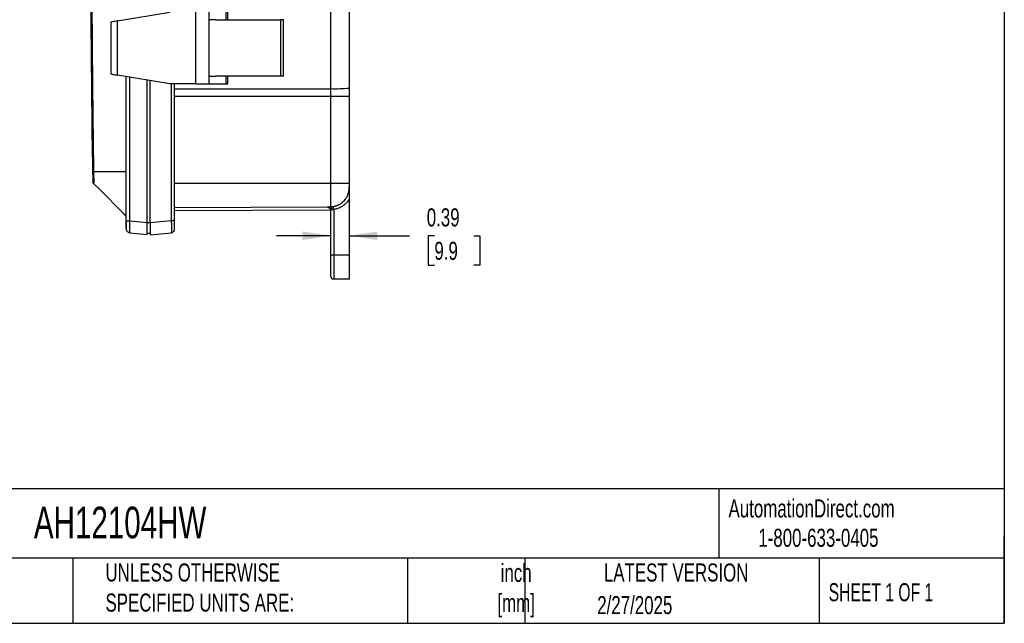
# Model space of a CAD drawing. Header units: inches. Extents: x 1.1 to 48.4, y 1.1 to 37.1.
# Tile 18 of 22: x 27.9 to 48.4, y 1.1 to 13.7. Entities that reach past the tile are written whole.
import ezdxf

# ---------------------------------------------------------------- set-up
doc = ezdxf.new("R2010")
doc.units = ezdxf.units.IN
doc.header["$LTSCALE"] = 4.5
doc.header["$MEASUREMENT"] = 0
doc.layers.add('DIMENSIONS', color=140, linetype='Continuous', lineweight=25)
doc.layers.add('TEXT', color=140, linetype='Continuous', lineweight=25)
doc.styles.add('SLDTEXTSTYLE0', font='TXT', dxfattribs={"width": 0.7})
doc.styles.add('SLDTEXTSTYLE1', font='TXT', dxfattribs={"width": 0.65})
doc.dimstyles.new('SLDDIMSTYLE1', dxfattribs={"dimtxt": 0.382324, "dimasz": 0.585, "dimexe": 0, "dimexo": 0.0625, "dimgap": 0.095581, "dimtad": 0, "dimtih": 1, "dimtoh": 1, "dimrnd": 1e-09, "dimdsep": 46, "dimtxsty": 'SLDTEXTSTYLE0', "dimsah": 1, "dimcen": 0.09, "dimadec": 0, "dimazin": 2, "dimtfac": 1, "dimtmove": 0, "dimatfit": 0, "dimfxl": 0, "dimfrac": 2, "dimtolj": 1, "dimtzin": 12, "dimarcsym": 0})

# ---------------------------------------------------------------- blocks, each defined once
blk = doc.blocks.new('_D_1')
at = {"layer": 'DIMENSIONS'}
for p, q in [((34.373, 9.936), (34.373, 9.738)), ((34.373, 9.176), (33.248, 9.176)), ((34.761, 9.176), (36.012, 9.176)), ((36.53, 9.176), (36.402, 9.176)), ((36.402, 9.176), (36.402, 8.568)), ((37.349, 9.176), (37.477, 9.176)), ((37.477, 9.176), (37.477, 8.568)), ((36.402, 8.568), (36.53, 8.568)), ((37.477, 8.568), (37.349, 8.568))]:
    blk.add_line(p, q, dxfattribs=at)
for points in [[(34.373, 9.176), (33.788, 9.266), (33.788, 9.086)], [(34.761, 9.176), (35.346, 9.086), (35.346, 9.266)]]:
    blk.add_solid(points, dxfattribs=at)
at = {"layer": 'DIMENSIONS', "char_height": 0.375, "attachment_point": 1, "style": 'SLDTEXTSTYLE0'}
for s, insert in [('0.39', (36.371, 9.745)), ('9.9', (36.53, 9.051))]:
    blk.add_mtext(s, dxfattribs=dict(at, insert=insert))

msp = doc.modelspace()

# ---------------------------------------------------------------- linework, layer by layer
for p, q in [((34.373, 19.569), (34.373, 12.231)), ((29.946, 13.639), (31.029, 13.82)), ((31.563, 13.82), (31.563, 12.332)), ((31.851, 13.66), (31.851, 13.82)), ((32.193, 13.82), (32.193, 13.66)), ((32.237, 13.66), (32.237, 13.82)), ((29.802, 13.612), (29.802, 12.539)), ((29.946, 12.512), (29.946, 13.639)), ((31.851, 12.492), (31.851, 13.66)), ((31.985, 13.66), (31.851, 13.66)), ((31.985, 13.66), (33.33, 13.66)), ((33.33, 13.66), (33.33, 12.492)), ((33.395, 12.492), (33.395, 13.66)), ((31.029, 12.332), (29.946, 12.512)), ((31.851, 12.332), (31.851, 12.492)), ((31.851, 12.492), (31.985, 12.492)), ((33.33, 12.492), (31.985, 12.492)), ((32.193, 12.492), (32.193, 12.332)), ((32.237, 12.332), (32.237, 12.492)), ((30.121, 9.483), (30.121, 12.483)), ((30.203, 9.483), (30.203, 12.469)), ((30.561, 9.452), (30.561, 12.41)), ((30.621, 9.447), (30.621, 12.4)), ((31.563, 12.332), (31.029, 12.332)), ((31.062, 12.332), (31.062, 9.485)), ((31.121, 12.332), (31.121, 9.485)), ((31.563, 12.332), (31.851, 12.332)), ((31.851, 12.332), (32.193, 12.332)), ((32.193, 12.332), (32.237, 12.332)), ((31.121, 12.231), (34.373, 12.231)), ((34.373, 12.231), (34.373, 12.068)), ((34.373, 12.068), (31.121, 12.068)), ((34.373, 12.068), (34.373, 10.26)), ((34.761, 12.068), (34.373, 12.068)), ((34.761, 12.068), (34.761, 10.26)), ((29.454, 10.511), (30.121, 10.511)), ((29.455, 10.254), (29.546, 10.163)), ((34.373, 10.26), (31.121, 10.26)), ((34.373, 10.26), (34.373, 9.779)), ((34.761, 10.26), (34.373, 10.26)), ((29.546, 10.163), (30.083, 9.626)), ((34.761, 9.939), (34.761, 8.775)), ((30.083, 9.626), (30.121, 9.588)), ((31.121, 9.762), (34.325, 9.776)), ((34.307, 9.772), (31.121, 9.758)), ((31.121, 9.7), (34.372, 9.714)), ((34.307, 9.776), (34.307, 9.772)), ((34.307, 9.768), (34.307, 9.772)), ((34.373, 9.711), (34.373, 8.775)), ((34.438, 9.72), (34.428, 9.784)), ((34.438, 9.72), (34.438, 8.775)), ((30.121, 9.483), (30.124, 9.483)), ((30.203, 9.483), (30.561, 9.452)), ((30.621, 9.447), (30.561, 9.447)), ((31.062, 9.485), (30.621, 9.447)), ((30.121, 9.324), (30.124, 9.308)), ((30.122, 9.328), (30.122, 9.321)), ((30.127, 9.324), (30.124, 9.323)), ((30.203, 9.234), (30.202, 9.239)), ((30.203, 9.234), (30.561, 9.203)), ((30.561, 9.228), (30.621, 9.23)), ((30.621, 9.198), (31.062, 9.236)), ((34.438, 8.775), (34.373, 8.775)), ((34.438, 8.775), (34.438, 8.275)), ((34.761, 8.775), (34.438, 8.775)), ((34.761, 8.775), (34.761, 8.275)), ((34.761, 8.275), (34.438, 8.275))]:
    msp.add_line(p, q)
for centre, radius, start, end in [((389.596, 15.9), 360.212, 179.10574, 180.89426), ((34.469, 15.214), 2.984, 268.1429, 275.6087), ((34.308, 9.711), 0.065, 360, 90.25), ((34.308, 9.707), 0.065, 0.0275, 90.2772), ((34.308, 9.703), 0.065, 22.987, 90.263), ((34.32, 9.715), 0.0612, 356.2441, 85.8283), ((34.308, 9.703), 0.0649, 0.0011, 22.9718), ((34.341, 9.722), 0.0649, 352.79, 60.7152), ((34.438, 8.34), 0.065, 180, 270)]:
    msp.add_arc(centre, radius, start, end)
for points, knots in [([(29.454, 10.511), (29.452, 10.611), (29.449, 10.806), (29.445, 11.091), (29.442, 11.36), (29.439, 11.614), (29.434, 12.025), (29.429, 12.554), (29.423, 13.228), (29.419, 13.879), (29.416, 14.441), (29.414, 14.89), (29.414, 15.17), (29.413, 15.395), (29.413, 15.535), (29.413, 15.648), (29.413, 15.718), (29.413, 15.774), (29.413, 15.809), (29.413, 15.837), (29.413, 15.858), (29.413, 15.876), (29.413, 15.89), (29.413, 15.9), (29.413, 15.911), (29.413, 15.925), (29.413, 15.942), (29.413, 15.963), (29.413, 15.992), (29.413, 16.027), (29.413, 16.083), (29.413, 16.153), (29.413, 16.265), (29.413, 16.406), (29.414, 16.63), (29.414, 16.911), (29.416, 17.36), (29.419, 17.921), (29.423, 18.573), (29.429, 19.247), (29.435, 19.831), (29.441, 20.363), (29.447, 20.812), (29.451, 21.126), (29.454, 21.29)], [0, 0, 0, 0, 0.027855, 0.054283, 0.079283, 0.102855, 0.125001, 0.193725, 0.250001, 0.3125, 0.375, 0.40625, 0.4375, 0.453125, 0.46875, 0.476563, 0.484375, 0.488281, 0.492188, 0.494141, 0.496094, 0.498047, 0.499023, 0.5, 0.500977, 0.501953, 0.503906, 0.505859, 0.507812, 0.511719, 0.515625, 0.523437, 0.53125, 0.546875, 0.5625, 0.59375, 0.625, 0.6875, 0.749999, 0.806274, 0.874999, 0.912701, 0.954368, 1, 1, 1, 1]), ([(29.946, 13.639), (29.928, 13.636), (29.909, 13.633), (29.873, 13.627), (29.856, 13.624), (29.829, 13.619), (29.818, 13.616), (29.804, 13.613), (29.802, 13.613), (29.802, 13.612)], [0, 0, 0, 0, 0.25, 0.25, 0.5, 0.5, 0.75, 0.75, 1, 1, 1, 1]), ([(33.395, 13.66), (33.395, 13.66), (33.394, 13.66), (33.393, 13.66), (33.392, 13.66), (33.387, 13.66), (33.382, 13.66), (33.37, 13.66), (33.363, 13.66), (33.351, 13.66), (33.347, 13.66), (33.341, 13.66), (33.339, 13.66), (33.334, 13.66), (33.332, 13.66), (33.33, 13.66)], [0, 0, 0, 0, 0.125, 0.125, 0.25, 0.25, 0.5, 0.5, 0.75, 0.75, 0.875, 0.875, 0.9375, 0.9375, 1, 1, 1, 1]), ([(29.802, 12.539), (29.802, 12.539), (29.804, 12.538), (29.818, 12.535), (29.829, 12.533), (29.856, 12.528), (29.873, 12.525), (29.909, 12.518), (29.928, 12.515), (29.946, 12.512)], [0, 0, 0, 0, 0.25, 0.25, 0.5, 0.5, 0.75, 0.75, 1, 1, 1, 1]), ([(33.395, 12.492), (33.395, 12.492), (33.394, 12.492), (33.393, 12.492), (33.392, 12.492), (33.387, 12.492), (33.382, 12.492), (33.37, 12.492), (33.363, 12.492), (33.351, 12.492), (33.347, 12.492), (33.341, 12.492), (33.339, 12.492), (33.334, 12.492), (33.332, 12.492), (33.33, 12.492)], [0, 0, 0, 0, 0.125, 0.125, 0.25, 0.25, 0.5, 0.5, 0.75, 0.75, 0.875, 0.875, 0.9375, 0.9375, 1, 1, 1, 1]), ([(29.455, 10.254), (29.455, 10.254), (29.455, 10.254), (29.455, 10.255), (29.455, 10.256), (29.455, 10.257), (29.455, 10.259), (29.455, 10.264), (29.455, 10.273), (29.456, 10.283), (29.456, 10.301), (29.456, 10.327), (29.456, 10.36), (29.455, 10.389), (29.455, 10.412), (29.455, 10.436), (29.455, 10.458), (29.454, 10.477), (29.454, 10.494), (29.454, 10.505), (29.454, 10.511)], [0, 0, 0, 0, 0.025053, 0.050054, 0.075039, 0.100043, 0.125102, 0.187764, 0.250424, 0.312748, 0.375014, 0.499967, 0.624815, 0.687188, 0.74949, 0.812226, 0.874803, 0.916678, 0.958348, 1, 1, 1, 1]), ([(29.43, 10.278), (29.43, 10.279), (29.428, 10.281), (29.444, 10.265), (29.455, 10.254)], [0, 0, 0, 0, 0.333318, 1, 1, 1, 1]), ([(34.761, 10.26), (34.761, 10.248), (34.761, 10.235), (34.761, 10.212), (34.761, 10.202), (34.761, 10.193)], [0, 0, 0, 0, 0.5, 0.5, 1, 1, 1, 1]), ([(34.428, 9.784), (34.432, 9.785), (34.441, 9.786), (34.453, 9.789), (34.465, 9.792), (34.477, 9.795), (34.489, 9.798), (34.5, 9.802), (34.511, 9.806), (34.522, 9.811), (34.533, 9.815), (34.543, 9.82), (34.567, 9.833), (34.602, 9.855), (34.642, 9.89), (34.674, 9.925), (34.705, 9.969), (34.731, 10.02), (34.749, 10.075), (34.756, 10.116), (34.759, 10.143), (34.76, 10.16), (34.761, 10.177), (34.761, 10.188), (34.761, 10.193)], [0, 0, 0, 0, 0.0221821, 0.0440998, 0.0657534, 0.0871433, 0.1082697, 0.129133, 0.1497334, 0.1700712, 0.1901467, 0.2099601, 0.2295116, 0.3312118, 0.4225484, 0.5057245, 0.5793348, 0.6997927, 0.801097, 0.8815359, 0.9139799, 0.9432223, 0.9729401, 1, 1, 1, 1]), ([(34.761, 10.193), (34.761, 10.19), (34.761, 10.183), (34.761, 10.173), (34.761, 10.162), (34.761, 10.148), (34.761, 10.128), (34.761, 10.102), (34.761, 10.071), (34.761, 10.04), (34.761, 10.012), (34.761, 9.99), (34.761, 9.972), (34.761, 9.955), (34.761, 9.944), (34.761, 9.939)], [0, 0, 0, 0, 0.036821, 0.077552, 0.122202, 0.173942, 0.242737, 0.363001, 0.484157, 0.616177, 0.733572, 0.805449, 0.873702, 0.93849, 1, 1, 1, 1]), ([(34.761, 9.939), (34.754, 9.927), (34.743, 9.911), (34.73, 9.892), (34.722, 9.883), (34.719, 9.878), (34.717, 9.876), (34.716, 9.875), (34.715, 9.875), (34.715, 9.874), (34.704, 9.862), (34.687, 9.844), (34.666, 9.825), (34.655, 9.816), (34.649, 9.811), (34.647, 9.809), (34.645, 9.808), (34.644, 9.808), (34.644, 9.807), (34.644, 9.807), (34.628, 9.795), (34.603, 9.779), (34.573, 9.763), (34.557, 9.756), (34.55, 9.752), (34.546, 9.751), (34.544, 9.75), (34.543, 9.749), (34.508, 9.735), (34.473, 9.726), (34.438, 9.72)], [0, 0, 0, 0, 0.125, 0.1875, 0.21875, 0.234375, 0.242188, 0.246094, 0.246094, 0.25, 0.25, 0.375, 0.4375, 0.46875, 0.484375, 0.492188, 0.496094, 0.498047, 0.498047, 0.5, 0.5, 0.625, 0.6875, 0.71875, 0.734375, 0.742188, 0.742188, 0.75, 0.75, 1, 1, 1, 1]), ([(34.325, 9.766), (34.32, 9.766), (34.31, 9.767), (34.308, 9.768), (34.307, 9.768)], [0, 0, 0, 0, 0.454939, 1, 1, 1, 1]), ([(34.325, 9.776), (34.326, 9.776), (34.329, 9.776), (34.333, 9.777), (34.337, 9.777), (34.342, 9.777), (34.348, 9.777), (34.355, 9.778), (34.364, 9.778), (34.37, 9.778), (34.373, 9.779)], [0, 0, 0, 0, 0.1038982, 0.2080039, 0.3126692, 0.4182409, 0.5250564, 0.6820046, 0.8399942, 1, 1, 1, 1]), ([(34.325, 9.766), (34.325, 9.766), (34.325, 9.766), (34.327, 9.765), (34.331, 9.764), (34.339, 9.76), (34.349, 9.754), (34.358, 9.744), (34.365, 9.736), (34.367, 9.73), (34.367, 9.728)], [0, 0, 0, 0, 0.039672, 0.178633, 0.31137, 0.446193, 0.595643, 0.76549, 0.950272, 1, 1, 1, 1]), ([(34.373, 9.779), (34.374, 9.779), (34.378, 9.779), (34.383, 9.779), (34.388, 9.78), (34.394, 9.78), (34.401, 9.781), (34.409, 9.782), (34.418, 9.783), (34.425, 9.784), (34.428, 9.784)], [0, 0, 0, 0, 0.099217, 0.198132, 0.297006, 0.396102, 0.495682, 0.664236, 0.831915, 1, 1, 1, 1]), ([(34.405, 9.714), (34.404, 9.714), (34.402, 9.713), (34.399, 9.713), (34.396, 9.713), (34.394, 9.712), (34.391, 9.712), (34.386, 9.712), (34.383, 9.712), (34.381, 9.711)], [0, 0, 0, 0, 0.132081, 0.244891, 0.338426, 0.412684, 0.467665, 0.751118, 1, 1, 1, 1]), ([(34.438, 9.72), (34.436, 9.72), (34.433, 9.719), (34.428, 9.718), (34.423, 9.717), (34.418, 9.716), (34.414, 9.715), (34.41, 9.714), (34.407, 9.714), (34.405, 9.714)], [0, 0, 0, 0, 0.1486592, 0.2952059, 0.4397427, 0.5823769, 0.72322, 0.8623877, 1, 1, 1, 1]), ([(30.121, 9.332), (30.121, 9.334), (30.121, 9.339), (30.121, 9.376), (30.121, 9.428), (30.121, 9.465), (30.121, 9.483)], [0, 0, 0, 0, 0.148521, 0.4790855, 0.7393664, 1, 1, 1, 1]), ([(30.122, 9.485), (30.122, 9.468), (30.122, 9.433), (30.122, 9.385), (30.122, 9.345), (30.122, 9.329), (30.122, 9.321)], [0, 0, 0, 0, 0.249788, 0.499741, 0.749833, 1, 1, 1, 1]), ([(30.124, 9.483), (30.125, 9.483), (30.127, 9.483), (30.144, 9.483), (30.17, 9.483), (30.192, 9.483), (30.203, 9.483)], [0, 0, 0, 0, 0.15408, 0.436053, 0.718027, 1, 1, 1, 1]), ([(30.202, 9.239), (30.202, 9.239), (30.201, 9.241), (30.2, 9.259), (30.2, 9.302), (30.2, 9.37), (30.202, 9.433), (30.203, 9.466), (30.203, 9.483)], [0, 0, 0, 0, 0.00785, 0.152218, 0.428208, 0.705745, 0.850929, 1, 1, 1, 1]), ([(30.561, 9.203), (30.561, 9.203), (30.561, 9.203), (30.561, 9.204), (30.561, 9.205), (30.561, 9.206), (30.561, 9.208), (30.561, 9.21), (30.561, 9.213), (30.561, 9.216), (30.561, 9.219), (30.561, 9.223), (30.561, 9.227), (30.561, 9.231), (30.561, 9.236), (30.561, 9.241), (30.561, 9.246), (30.561, 9.251), (30.561, 9.257), (30.561, 9.263), (30.561, 9.269), (30.561, 9.278), (30.561, 9.288), (30.561, 9.301), (30.561, 9.315), (30.561, 9.33), (30.561, 9.346), (30.561, 9.362), (30.561, 9.379), (30.561, 9.397), (30.561, 9.415), (30.561, 9.433), (30.561, 9.446), (30.561, 9.452)], [0, 0, 0, 0, 0.026348, 0.052551, 0.078611, 0.104527, 0.1303, 0.155931, 0.181419, 0.206765, 0.23197, 0.257035, 0.281959, 0.306743, 0.331387, 0.355893, 0.38026, 0.404489, 0.428581, 0.452536, 0.476354, 0.500037, 0.543189, 0.586791, 0.630847, 0.675361, 0.720335, 0.765772, 0.811675, 0.858047, 0.90489, 0.952207, 1, 1, 1, 1]), ([(30.621, 9.447), (30.621, 9.432), (30.621, 9.417), (30.621, 9.386), (30.621, 9.37), (30.621, 9.34), (30.621, 9.325), (30.621, 9.296), (30.621, 9.283), (30.621, 9.258), (30.621, 9.248), (30.621, 9.229), (30.621, 9.221), (30.621, 9.209), (30.621, 9.205), (30.621, 9.199), (30.621, 9.198), (30.621, 9.198)], [0, 0, 0, 0, 0.125, 0.125, 0.25, 0.25, 0.375, 0.375, 0.5, 0.5, 0.625, 0.625, 0.75, 0.75, 0.875, 0.875, 1, 1, 1, 1]), ([(31.062, 9.485), (31.062, 9.482), (31.062, 9.475), (31.062, 9.465), (31.062, 9.455), (31.063, 9.445), (31.063, 9.435), (31.063, 9.425), (31.063, 9.416), (31.063, 9.406), (31.063, 9.397), (31.063, 9.388), (31.064, 9.379), (31.064, 9.37), (31.064, 9.362), (31.064, 9.354), (31.064, 9.346), (31.064, 9.338), (31.064, 9.33), (31.064, 9.323), (31.064, 9.316), (31.064, 9.308), (31.064, 9.298), (31.064, 9.287), (31.064, 9.277), (31.064, 9.268), (31.064, 9.26), (31.063, 9.253), (31.063, 9.247), (31.063, 9.242), (31.062, 9.239), (31.062, 9.237), (31.062, 9.237), (31.062, 9.236)], [0, 0, 0, 0, 0.026237, 0.052356, 0.078351, 0.104215, 0.129946, 0.15554, 0.180999, 0.206324, 0.231517, 0.256576, 0.281505, 0.306303, 0.330973, 0.355514, 0.379927, 0.404211, 0.428364, 0.452386, 0.476277, 0.500036, 0.543299, 0.587002, 0.631142, 0.675715, 0.720717, 0.766154, 0.812032, 0.858357, 0.905135, 0.952359, 1, 1, 1, 1]), ([(31.121, 9.485), (31.121, 9.485), (31.12, 9.485), (31.114, 9.485), (31.11, 9.485), (31.098, 9.485), (31.091, 9.485), (31.077, 9.485), (31.069, 9.485), (31.062, 9.485)], [0, 0, 0, 0, 0.25, 0.25, 0.5, 0.5, 0.75, 0.75, 1, 1, 1, 1]), ([(31.121, 9.485), (31.121, 9.473), (31.121, 9.461), (31.121, 9.438), (31.121, 9.426), (31.121, 9.392), (31.121, 9.372), (31.121, 9.346), (31.121, 9.335), (31.121, 9.326), (31.121, 9.32), (31.121, 9.317), (31.121, 9.306), (31.121, 9.301), (31.121, 9.301)], [0, 0, 0, 0, 0.125, 0.125, 0.25, 0.25, 0.5, 0.5, 0.625, 0.6875, 0.6875, 0.75, 0.75, 1, 1, 1, 1]), ([(30.122, 9.309), (30.124, 9.304), (30.126, 9.294), (30.131, 9.293), (30.134, 9.293)], [0, 0, 0, 0, 0.481373, 1, 1, 1, 1]), ([(30.127, 9.297), (30.13, 9.289), (30.138, 9.273), (30.157, 9.255), (30.18, 9.243), (30.196, 9.24), (30.204, 9.239)], [0, 0, 0, 0, 0.254937, 0.51352, 0.764927, 1, 1, 1, 1]), ([(31.121, 9.301), (31.121, 9.293), (31.12, 9.285), (31.114, 9.27), (31.109, 9.263), (31.099, 9.251), (31.092, 9.246), (31.078, 9.239), (31.07, 9.237), (31.062, 9.236)], [0, 0, 0, 0, 0.25, 0.25, 0.5, 0.5, 0.75, 0.75, 1, 1, 1, 1]), ([(34.373, 8.775), (34.373, 8.75), (34.373, 8.723), (34.373, 8.669), (34.373, 8.642), (34.373, 8.588), (34.373, 8.562), (34.373, 8.512), (34.373, 8.489), (34.373, 8.446), (34.373, 8.427), (34.373, 8.395), (34.373, 8.381), (34.373, 8.36), (34.373, 8.353), (34.373, 8.343), (34.373, 8.34), (34.373, 8.34)], [0, 0, 0, 0, 0.125, 0.125, 0.25, 0.25, 0.375, 0.375, 0.5, 0.5, 0.625, 0.625, 0.75, 0.75, 0.875, 0.875, 1, 1, 1, 1])]:
    msp.add_open_spline(points, degree=3, knots=knots)
for points in [[(34.761, 19.556), (34.761, 17.119), (34.761, 14.682), (34.761, 12.244)], [(34.761, 12.244), (34.761, 12.185), (34.761, 12.127), (34.761, 12.068)], [(34.381, 9.711), (34.376, 9.711), (34.373, 9.711), (34.373, 9.711)]]:
    msp.add_open_spline(points, degree=3)
at = {"layer": 'TEXT'}
for p, q in [((48.375, 37.125), (48.375, 1.125)), ((48.375, 3.92), (1.125, 3.92)), ((42.444, 3.92), (42.444, 2.475)), ((48.375, 1.125), (48.375, 2.925)), ((48.375, 2.475), (1.125, 2.475)), ((29.016, 2.475), (29.016, 1.125)), ((35.969, 2.475), (35.969, 1.125)), ((38.412, 2.475), (38.412, 1.125)), ((44.53, 2.475), (44.53, 1.125)), ((1.125, 1.125), (48.375, 1.125))]:
    msp.add_line(p, q, dxfattribs=at)

# ---------------------------------------------------------------- texts
at = {"color": 179, "linetype": 'Continuous', "lineweight": 18, "char_height": 0.375, "attachment_point": 1, "style": 'SLDTEXTSTYLE0'}
for s, insert in [('AutomationDirect.com', (42.643, 3.699)), ('1-800-633-0405', (43.262, 3.089))]:
    msp.add_mtext(s, dxfattribs=dict(at, insert=insert))
at = {"layer": 'TEXT'}
for s, insert, char_height, attachment_point, style in [('AH12104HW', (28.206, 3.547), 0.6562, 1, 'SLDTEXTSTYLE0'), ('UNLESS OTHERWISE ^JSPECIFIED UNITS ARE:', (29.694, 2.368), 0.375, 1, 'SLDTEXTSTYLE0'), ('inch^J[mm]', (38.229, 2.361), 0.375, 2, 'SLDTEXTSTYLE0'), ('LATEST VERSION', (41.555, 2.368), 0.375, 2, 'SLDTEXTSTYLE0'), ('SHEET 1 OF 1', (44.724, 1.958), 0.375, 1, 'SLDTEXTSTYLE1'), ('2/27/2025', (40.695, 1.69), 0.375, 2, 'SLDTEXTSTYLE0')]:
    msp.add_mtext(s, dxfattribs=dict(at, insert=insert, char_height=char_height, attachment_point=attachment_point, style=style))

# ---------------------------------------------------------------- dimensions: what is measured, and where the dimension line sits
at = {"layer": 'DIMENSIONS'}
dim = msp.add_linear_dim(base=(34.761, 9.176), p1=(34.373, 8.775), p2=(34.761, 9.939), dimstyle='SLDDIMSTYLE1', dxfattribs=at)
dim.commit()
dim.dimension.update_dxf_attribs({"geometry": '_D_1', "text_midpoint": (36.94, 9.176), "dimtype": 160})

doc.saveas('drawing.dxf')
